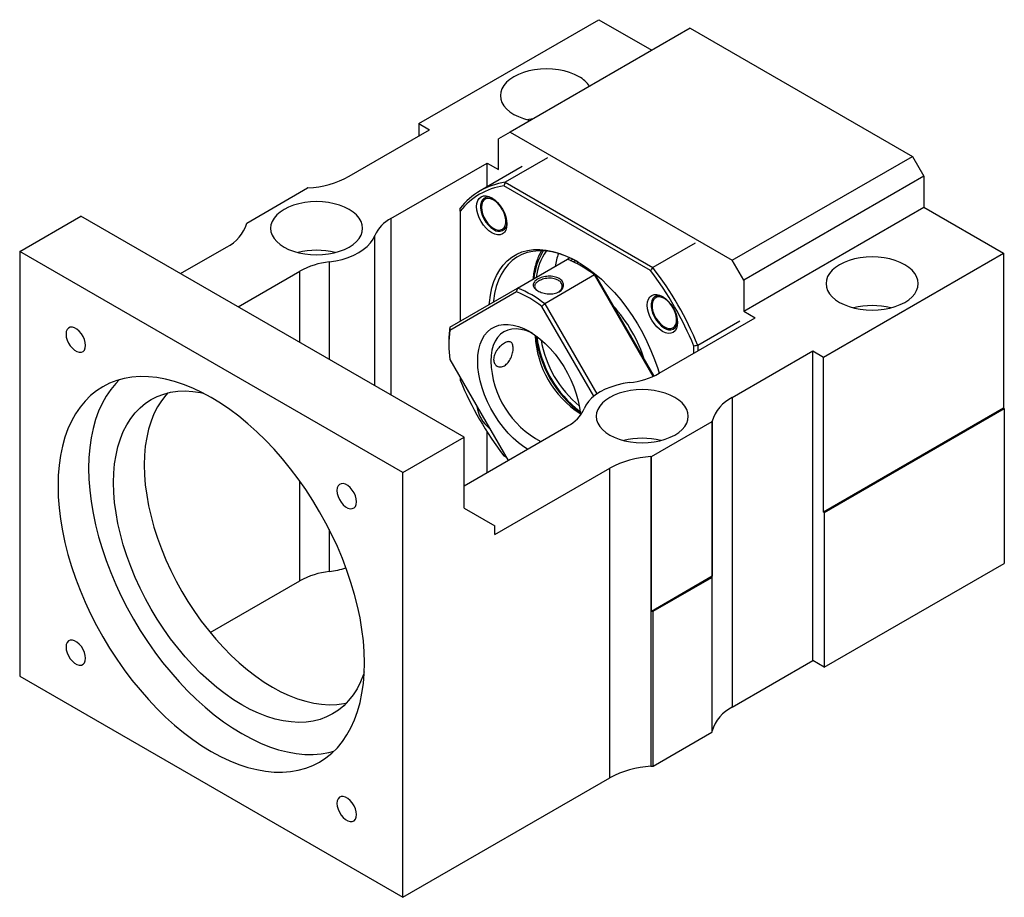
# Model space of a CAD drawing. Header units: millimetres. Extents: x 42 to 268, y 16 to 190.
# Tile 5 of 5: x 207 to 268, y 105 to 159. Entities that reach past the tile are written whole.
import ezdxf

# ---------------------------------------------------------------- set-up
doc = ezdxf.new("R2010")
doc.units = ezdxf.units.MM

msp = doc.modelspace()

# ---------------------------------------------------------------- linework, layer by layer
at = {"color": 7, "linetype": 'Continuous', "lineweight": 25}
for p, q in [((232.00569994, 152.51240202), (243.08370624, 158.90759893)), ((243.08370624, 158.90759893), (246.33601434, 157.03008142)), ((248.69342017, 158.39098316), (237.61541387, 151.99578625)), ((248.69342017, 158.39098316), (262.36415088, 150.49903831)), ((227.7140769, 149.27292014), (232.66566603, 152.1314117)), ((232.00569994, 152.51240202), (232.66566603, 152.1314117)), ((232.00569994, 152.51240202), (232.00569994, 151.75042124)), ((237.61541387, 151.99578625), (236.90830653, 151.58744917)), ((236.90830653, 149.68218747), (236.90830653, 151.58744917)), ((237.61541387, 151.99578625), (251.28614458, 144.1038414)), ((239.90930351, 150.39937112), (237.31657866, 148.90262293)), ((251.28614458, 144.1038414), (262.36415088, 150.49903831)), ((262.36415088, 150.49903831), (263.07125821, 149.27429248)), ((230.28645975, 146.67588443), (236.20120007, 150.09039134)), ((238.36794014, 149.87697277), (235.77521529, 148.38022457)), ((236.20120007, 150.09039134), (236.90830653, 149.68218747)), ((236.20120007, 148.62614032), (236.20120007, 150.09039134)), ((263.07125821, 149.27429248), (251.99325191, 142.87909557)), ((263.07125821, 149.27429248), (263.07125821, 147.36903078)), ((221.41522512, 146.39865103), (225.15420903, 148.5571205)), ((246.2479125, 143.47451545), (237.23249351, 148.67900606)), ((237.31657866, 148.90262293), (246.39953008, 143.65914668)), ((235.85380731, 147.44001474), (235.85380731, 147.37198059)), ((251.99325191, 140.97383387), (263.07125821, 147.36903078)), ((263.07125821, 147.36903078), (267.9738648, 144.53881624)), ((207.4455231, 144.64882028), (211.21675989, 146.82590893)), ((234.78698628, 133.21910687), (211.21675989, 146.82590893)), ((234.55128398, 147.13067357), (234.55128398, 140.36048753)), ((236.60793165, 146.06565747), (236.66684768, 146.03163492)), ((217.3460145, 143.28756513), (220.17528854, 144.92087026)), ((248.99225493, 145.15589488), (246.39953008, 143.65914668)), ((231.01574949, 131.04201821), (207.4455231, 144.64882028)), ((207.4455231, 144.64882028), (207.4455231, 118.51951407)), ((241.29883923, 144.25603914), (241.29864781, 144.25592864)), ((256.8958585, 138.14361932), (267.9738648, 144.53881624)), ((267.9738648, 144.53881624), (267.9738648, 135.01250672)), ((238.07677561, 142.39637208), (241.14090506, 144.16525636)), ((241.66017558, 144.07732089), (241.525035, 144.0002808)), ((241.82776242, 143.98404546), (241.70321761, 143.91214727)), ((242.09456071, 143.69468553), (241.97672937, 143.76273074)), ((251.99325191, 142.87909557), (251.28614458, 144.1038414)), ((220.88154855, 141.24654477), (224.67397291, 143.43586475)), ((242.81090643, 143.20118509), (239.74677698, 141.43230081)), ((246.4124999, 136.96304242), (242.81090643, 143.20118509)), ((242.87228492, 143.17457056), (246.44911058, 136.97932705)), ((233.91344367, 139.9921504), (238.07677561, 142.39637208)), ((251.99325191, 142.87909557), (251.99325191, 140.97383387)), ((238.01539624, 142.16848858), (233.905787, 139.79529042)), ((242.76413083, 135.74147126), (239.57245361, 141.26961849)), ((239.74677698, 141.43230081), (242.95205134, 135.88060272)), ((246.35380734, 141.37849374), (246.35380734, 141.3104596)), ((246.78561804, 137.15112309), (252.70035837, 140.56563)), ((251.99325191, 140.97383387), (252.70035837, 140.56563)), ((247.10793168, 140.00413648), (247.1668477, 139.97011392)), ((251.75754918, 140.36626477), (249.16482433, 138.86951657)), ((233.84417752, 139.06790892), (233.84417752, 138.93184063)), ((248.92912203, 138.38854179), (248.92912203, 138.83052434)), ((249.16482433, 138.86951657), (249.16482433, 138.52460964)), ((251.28430329, 135.66611808), (256.23589242, 138.52460964)), ((256.23589242, 138.52460964), (256.8958585, 138.14361932)), ((256.23589242, 119.47199061), (256.23589242, 138.52460964)), ((256.8958585, 128.61730981), (256.8958585, 138.14361932)), ((233.905787, 137.99725805), (237.49188014, 131.78596254)), ((234.55128398, 136.87922416), (234.55128398, 136.72000047)), ((251.28430329, 135.66611808), (251.28430329, 116.61349905)), ((267.9738648, 135.01250672), (256.8958585, 128.61730981)), ((256.94299888, 128.59009625), (268.02100517, 134.98529317)), ((268.02100517, 134.98529317), (267.9738648, 135.01250672)), ((268.02100517, 134.98529317), (268.02100517, 125.45898365)), ((234.78698628, 130.22446041), (241.17313121, 133.9111034)), ((246.30538368, 132.02986834), (250.04436759, 134.18833781)), ((250.04436759, 134.18833781), (250.04436759, 124.6620283)), ((250.04778675, 115.15129966), (250.04778675, 134.20391868)), ((236.20120007, 131.04086892), (236.20120007, 133.55002029)), ((231.01574949, 131.04201821), (234.78698628, 133.21910687)), ((234.78698628, 128.86422284), (234.78698628, 133.21910687)), ((237.23249351, 132.07600936), (237.3703778, 131.99641045)), ((237.37039712, 131.99637769), (237.31657866, 132.02744642)), ((246.27839214, 132.02789349), (246.27839214, 112.97527446)), ((246.30538368, 122.50355883), (246.30538368, 132.02986834)), ((231.01574949, 104.91271201), (231.01574949, 131.04201821)), ((236.67260467, 127.23096401), (243.74551493, 131.3140682)), ((243.74551493, 112.26144917), (243.74551493, 131.3140682)), ((234.78698628, 128.86422284), (236.67260467, 127.77532464)), ((256.8958585, 128.61730981), (256.94299888, 128.59009625)), ((256.94299888, 128.59009625), (256.94299888, 119.06378674)), ((236.67260467, 127.23096401), (236.67260467, 127.77532464)), ((256.94299888, 119.06378674), (268.02100517, 125.45898365)), ((219.16537805, 121.2032016), (224.67397291, 124.38324572)), ((250.04436759, 124.6620283), (246.30538368, 122.50355883)), ((246.41539135, 122.51263779), (250.02863891, 124.59852121)), ((250.02863891, 124.59852121), (250.02863891, 115.0722117)), ((246.41539135, 112.98632828), (246.41539135, 122.51263779)), ((251.28430329, 116.61349905), (256.23589242, 119.47199061)), ((256.94299888, 119.06378674), (256.23589242, 119.47199061)), ((207.4455231, 118.51951407), (231.01574949, 104.91271201)), ((246.41539135, 112.98632828), (250.02863891, 115.0722117)), ((231.01574949, 104.91271201), (243.74551493, 112.26144917))]:
    msp.add_line(p, q, dxfattribs=at)
at = {"color": 8, "linetype": 'Continuous', "lineweight": 25}
for p, q in [((230.28645975, 146.67588443), (230.28645975, 135.81720642)), ((229.29581739, 136.38909227), (229.29581739, 145.62776075)), ((226.48957309, 144.0077504), (226.48957309, 138.00910108)), ((241.33753355, 144.08511432), (241.48565997, 144.16721487)), ((224.67397291, 139.057225), (224.67397291, 143.43586475)), ((224.67397291, 124.38324572), (224.67397291, 130.52774482)), ((226.48957309, 127.53775563), (226.48957309, 124.95513138))]:
    msp.add_line(p, q, dxfattribs=at)
at = {"color": 7, "linetype": 'Continuous', "lineweight": 25, "flags": 128}
for points in [[(241.85805426, 155.39704412), (241.57940893, 155.53811329), (241.27125154, 155.65697925), (240.93885509, 155.75160801), (240.58790542, 155.82038127), (240.22440905, 155.86212137), (239.85458549, 155.87611421), (239.48476127, 155.86212111), (239.12126479, 155.82038095), (238.77031544, 155.75160801), (238.43791862, 155.65697897), (238.12976106, 155.5381131), (237.85111617, 155.39704393), (237.60675071, 155.23618566), (237.40084668, 155.05829008), (237.23692661, 154.86640148), (237.11779569, 154.66380286), (237.04549145, 154.45396062), (237.02125218, 154.2404657), (237.04549101, 154.02697104), (237.11779481, 153.81712906), (237.23692683, 153.61453031), (237.40084602, 153.42264171), (237.6067505, 153.24474639), (237.85111573, 153.08388774), (238.12976128, 152.94281869), (238.4379184, 152.82395257), (238.77031523, 152.72932403), (238.8532453, 152.7103708)], [(239.02731266, 152.8108578), (238.77031544, 152.75762505), (238.71293251, 152.74347463)], [(236.49020321, 145.79341674), (236.30856917, 145.91893007), (236.1339157, 146.08093512), (235.97295382, 146.27320787), (235.83186987, 146.48835747), (235.71608502, 146.71811768), (235.63004925, 146.95365792), (235.57706847, 147.18592645), (235.55917889, 147.40599766), (235.57706847, 147.60541451), (235.63004925, 147.77651273), (235.71608502, 147.91271819), (235.83186987, 148.00879554), (235.97295382, 148.06105359), (236.1339157, 148.0674832), (236.30856917, 148.02783816), (236.49020321, 147.94364129), (236.67183681, 147.81812821), (236.84649028, 147.65612266), (237.00745216, 147.46385041), (237.14853654, 147.24870005), (237.26432096, 147.0189406), (237.35035717, 146.78340011), (237.40333751, 146.55113183), (237.42122709, 146.33106011), (237.40333751, 146.13164377), (237.35035717, 145.9605453), (237.26432096, 145.82434009), (237.14853654, 145.72826198), (237.00745216, 145.67600469), (236.84649028, 145.66957457), (236.67183681, 145.70922013), (236.49020321, 145.79341674)], [(236.55126521, 147.90607628), (236.43898645, 147.95266615), (236.27730718, 147.98533897), (236.13008341, 147.97217498), (236.00374911, 147.91374944), (235.90382596, 147.81261675), (235.83468098, 147.67319586), (235.79933602, 147.50158117), (235.79933602, 147.30527173), (235.83468098, 147.09284861), (235.90382596, 146.87359463), (236.00374911, 146.65709313), (236.13008341, 146.4528051), (236.27730718, 146.26966016), (236.43898645, 146.11566208), (236.60805458, 145.9975413)], [(235.85380731, 147.37198059), (235.87144094, 147.17456684), (235.9235182, 146.96602365), (236.00760335, 146.75610348), (236.1197649, 146.55462125), (236.25475862, 146.37099784), (236.40627171, 146.21382007), (236.56722043, 146.09043663), (236.73007805, 146.00661722), (236.88723003, 145.96628155), (237.03132835, 145.97131463), (237.15563434, 146.02148186), (237.25433655, 146.11443718), (237.32281903, 146.24583436), (237.35788038, 146.40952855), (237.35788038, 146.59786733), (237.32281903, 146.80204249), (237.25433655, 147.01250786), (237.15563434, 147.21942233), (237.03132835, 147.41311019), (236.88723003, 147.58451566), (236.73007805, 147.72562381), (236.56722043, 147.8298358), (236.40627171, 147.89227979), (236.25475862, 147.91003531), (236.1197649, 147.88227234), (236.00760335, 147.81028907), (235.9235182, 147.69745105), (235.87144094, 147.5490355), (235.85380731, 147.37198059)], [(227.71591819, 147.23296274), (227.43727308, 147.37403204), (227.1291164, 147.49289841), (226.79671913, 147.5875267), (226.44576935, 147.65629989), (226.08227297, 147.69803999), (225.71245018, 147.71203327), (225.34262476, 147.69803948), (224.97912926, 147.65629989), (224.62817948, 147.5875267), (224.29578221, 147.4928974), (223.98762465, 147.37403153), (223.7089813, 147.23296324), (223.46461563, 147.07210485), (223.25871159, 146.89420927), (223.09479108, 146.70232041), (222.9756595, 146.49972142), (222.90335658, 146.28987993), (222.879116, 146.07638426), (222.9033557, 145.86289011), (222.9756595, 145.65304812), (223.09479108, 145.45044912), (223.25870983, 145.25856026), (223.46461475, 145.0806652), (223.70898042, 144.9198068), (223.98762553, 144.7787375), (224.29578221, 144.65987112), (224.62817948, 144.56524284), (224.97912926, 144.49646964), (225.34262563, 144.45472955), (225.7124493, 144.44073576), (226.08227473, 144.45472955), (226.44576935, 144.49646964), (226.79671913, 144.56524284), (227.1291164, 144.65987214), (227.43727396, 144.77873801), (227.71591906, 144.91980731), (227.96028298, 145.08066469), (228.16618702, 145.25856026), (228.33010753, 145.45044912), (228.44923911, 145.65304812), (228.5215429, 145.8628891), (228.54578349, 146.07638477), (228.5215429, 146.28987943), (228.44923911, 146.49972142), (228.33010753, 146.70232041), (228.16618877, 146.89420927), (227.96028386, 147.07210434), (227.71591819, 147.23296274)], [(226.48957309, 144.0077504), (226.89342332, 144.07246086), (227.2818434, 144.16335384), (227.64975817, 144.27924121), (227.99235937, 144.41860837), (228.30517503, 144.57963708), (228.58411341, 144.7602207), (228.82553232, 144.95800118), (229.02627512, 145.17039284), (229.18372345, 145.39462298), (229.29581739, 145.62776075)], [(236.33610731, 141.39117915), (236.34581996, 141.51071675), (236.40562195, 141.96914334), (236.49915151, 142.40105448), (236.62581596, 142.80372031), (236.78481583, 143.17459422), (236.97514485, 143.51133212), (237.19560009, 143.81180485), (237.44478806, 144.07411239), (237.72113309, 144.29659628), (238.02288784, 144.47785051), (238.34814451, 144.616729), (238.6948469, 144.71235337), (239.06080294, 144.76411933), (239.44369916, 144.77169906), (239.84111474, 144.73504515), (240.25053669, 144.65438958), (240.66937693, 144.53024187), (241.09498727, 144.36338704), (241.52467689, 144.15488013), (241.95572912, 143.90603897), (242.38541874, 143.61843682), (242.81102908, 143.2938924), (243.22986931, 142.93445747), (243.63929126, 142.54240452), (244.03670685, 142.12021215), (244.41960307, 141.67054987), (244.7855591, 141.19626006), (245.13226149, 140.70034163), (245.45751816, 140.18592978), (245.75927292, 139.65627693), (246.03561795, 139.11473186), (246.28480592, 138.56471801), (246.50526116, 138.00971308), (246.69559018, 137.45322597), (246.78598244, 137.15133347)], [(241.800324, 144.00031692), (241.43131594, 144.19384501), (241.0073451, 144.37915177), (240.58889137, 144.52207069), (240.17866874, 144.62167584), (239.77933756, 144.67732016), (239.39348755, 144.68864324), (239.0236213, 144.65557124), (238.67213743, 144.57831946), (238.34131541, 144.45738851), (238.03330075, 144.29356262), (237.75009105, 144.08790434), (237.49352343, 143.84174707), (237.26526092, 143.55668794), (237.06678483, 143.23457475), (236.89938194, 142.87749738), (236.76413797, 142.48777129), (236.66192967, 142.06792408), (236.5934204, 141.62067846), (236.58442205, 141.53457458)], [(241.29864781, 144.25592864), (241.17636685, 144.17915388), (241.1507914, 144.16144499)], [(261.89274661, 143.83126241), (261.61410128, 143.97233158), (261.30594388, 144.09119755), (260.97354744, 144.18582631), (260.62259777, 144.25459957), (260.25910139, 144.29633966), (259.88927696, 144.31033301), (259.51945274, 144.29633991), (259.15595713, 144.25459925), (258.80500779, 144.18582631), (258.47261096, 144.09119726), (258.1644534, 143.97233139), (257.88580851, 143.83126222), (257.64144306, 143.67040395), (257.43553902, 143.49250838), (257.27161895, 143.30061977), (257.15248803, 143.09802115), (257.08018292, 142.88817942), (257.05594365, 142.67468451), (257.08018336, 142.46118934), (257.15248715, 142.25134735), (257.27161917, 142.04874861), (257.43553836, 141.85686), (257.64144284, 141.67896468), (257.88580807, 141.51810603), (258.16445362, 141.37703698), (258.47261074, 141.25817086), (258.80500757, 141.16354233), (259.15595691, 141.09476887), (259.51945329, 141.05302878), (259.88927696, 141.039036), (260.25910106, 141.05302903), (260.62259788, 141.09476938), (260.973547, 141.1635422), (261.30594383, 141.25817124), (261.61410139, 141.37703711), (261.89274628, 141.51810628), (262.13711173, 141.67896455), (262.34301577, 141.85686013), (262.50693584, 142.04874873), (262.62606698, 142.25134748), (262.69837088, 142.46118953), (262.72261026, 142.67468451), (262.69837132, 142.8881791), (262.62606753, 143.09802109), (262.50693584, 143.30062003), (262.34301626, 143.49250841), (262.13711206, 143.67040389), (261.89274661, 143.83126241)], [(246.9902028, 139.731896), (246.8085692, 139.85740908), (246.63391573, 140.01941412), (246.47295384, 140.21168688), (246.33186946, 140.42683673), (246.21608505, 140.65659669), (246.13004884, 140.89213718), (246.07706849, 141.12440546), (246.05917891, 141.34447667), (246.07706849, 141.54389352), (246.13004884, 141.71499199), (246.21608505, 141.8511972), (246.33186946, 141.9472748), (246.47295384, 141.9995326), (246.63391573, 142.00596221), (246.8085692, 141.96631716), (246.9902028, 141.88212055), (247.17183684, 141.75660722), (247.3464903, 141.59460167), (247.50745219, 141.40232942), (247.64853613, 141.18717931), (247.76432099, 140.95741961), (247.85035676, 140.72187937), (247.90333754, 140.48961084), (247.92122712, 140.26953912), (247.90333754, 140.07012278), (247.85035676, 139.89902456), (247.76432099, 139.7628191), (247.64853613, 139.66674124), (247.50745219, 139.6144837), (247.3464903, 139.60805358), (247.17183684, 139.64769913), (246.9902028, 139.731896)], [(247.05126524, 141.84455529), (246.93898603, 141.89114541), (246.77730721, 141.92381798), (246.63008344, 141.91065399), (246.50374914, 141.85222844), (246.40382599, 141.75109575), (246.33468101, 141.61167487), (246.29933605, 141.44006018), (246.29933605, 141.24375074), (246.33468101, 141.03132762), (246.40382599, 140.81207364), (246.50374914, 140.59557213), (246.63008344, 140.39128411), (246.77730721, 140.20813917), (246.93898603, 140.05414134), (247.10805417, 139.93602056)], [(247.10805417, 141.74601908), (246.94591348, 141.81925824), (246.79135397, 141.84834665), (246.65160336, 141.83192452), (246.53319574, 141.77075977), (246.44166771, 141.66771201), (246.38129937, 141.52760019), (246.35491325, 141.35697493), (246.36374302, 141.16381565), (246.40737642, 140.95715331), (246.48377241, 140.74665142), (246.58935905, 140.54215359), (246.71919944, 140.35322066), (246.86722224, 140.18868787), (247.02650572, 140.05624792), (247.18960305, 139.96209384), (247.34888653, 139.910629), (247.49690933, 139.90425829), (247.62674972, 139.9432807), (247.73233636, 140.0258708), (247.80873235, 140.14816775), (247.85236576, 140.30445204), (247.86119552, 140.48741669), (247.8348094, 140.68850671), (247.77444106, 140.89831833), (247.68291303, 141.10704211), (247.56450541, 141.30491738), (247.42475437, 141.48269238), (247.27019529, 141.63205434), (247.10805417, 141.74601908)], [(211.49834386, 138.86754975), (211.48087838, 139.04373165), (211.42949786, 139.22983846), (211.34718858, 139.41505617), (211.23873332, 139.58861962), (211.1104348, 139.74044161), (210.96975038, 139.86169892), (210.82485566, 139.94534486), (210.68417124, 139.98651833), (210.55587272, 139.98282666), (210.44741746, 139.93448298), (210.36510818, 139.84429754), (210.31372766, 139.71751342), (210.29626218, 139.56149673), (210.31372766, 139.38531382), (210.36510818, 139.19920701), (210.44741746, 139.0139893), (210.55587272, 138.84042686), (210.68417124, 138.68860386), (210.82485566, 138.56734655), (210.96975038, 138.48370061), (211.1104348, 138.44252714), (211.23873332, 138.44621982), (211.34718858, 138.49456249), (211.42949786, 138.58474793), (211.48087838, 138.71153205), (211.49834386, 138.86754975)], [(238.68826241, 132.47661917), (238.46254928, 132.62494102), (238.13480424, 132.87408769), (237.8142807, 133.15829776), (237.50449028, 133.47445731), (237.20882717, 133.81910247), (236.93053087, 134.18845739), (236.67265011, 134.57847537), (236.4380107, 134.98488275), (236.22918295, 135.40322763), (236.04845507, 135.82892591), (235.8978073, 136.25731385), (235.77888997, 136.68369791), (235.69300589, 137.1034065), (235.64109612, 137.51184124), (235.62372942, 137.90452718), (235.64109612, 138.27716197), (235.69300589, 138.62566296), (235.77888997, 138.9462119), (235.8978073, 139.23529693), (236.04845507, 139.48975067), (236.22918295, 139.70678497), (236.4380107, 139.88402246), (236.67265011, 140.01952094), (236.93053087, 140.11179613), (237.20882717, 140.15983699), (237.50449028, 140.16311679), (237.8142807, 140.12159993), (238.13480424, 140.03574139), (238.46254928, 139.9064817), (238.79392492, 139.73523703), (239.12530057, 139.52388352), (239.4530456, 139.27473685), (239.77356915, 138.99052678), (240.08335957, 138.67436723), (240.37902268, 138.32972208), (240.65731898, 137.96036716), (240.91519974, 137.57034918), (241.14983914, 137.1639418), (241.3586669, 136.74559692), (241.53939478, 136.31989864), (241.69004255, 135.89151069), (241.80895988, 135.46512663), (241.89484396, 135.04541805), (241.94675373, 134.63698331), (241.95167943, 134.57548298)], [(239.00152526, 139.60753363), (238.88453275, 139.66274563), (238.57834643, 139.77942868), (238.27991014, 139.85242803), (237.99297686, 139.88082553), (237.72115482, 139.8642642), (237.46786258, 139.80295232), (237.23628518, 139.6976606), (237.02933494, 139.5497134), (236.84961463, 139.3609712), (236.69938395, 139.13380747), (236.58053225, 138.87107914), (236.49455421, 138.57608999), (236.44253095, 138.25254972), (236.42511706, 137.90452693)], [(228.6587265, 119.33804552), (228.64152532, 120.00532899), (228.58998499, 120.6900374), (228.50429343, 121.38967245), (228.38476321, 122.10168138), (228.23183073, 122.8234657), (228.04605357, 123.55239226), (227.82811046, 124.28580075), (227.57879605, 125.02101518), (227.29901912, 125.75535375), (226.98980262, 126.48613566), (226.6522731, 127.21069483), (226.28766335, 127.9263875), (225.89730275, 128.63060187), (225.48261683, 129.32076897), (225.04511762, 129.99436977), (224.58640229, 130.64894713), (224.108144, 131.28211156), (223.61208833, 131.89155448), (223.10004539, 132.47504966), (222.57388325, 133.03046925), (222.03552202, 133.55578719), (221.48692613, 134.04908563), (220.93009711, 134.50856526), (220.36706702, 134.93254907), (219.79989024, 135.31949013), (219.2306363, 135.66797672), (218.66138236, 135.97673674), (218.09420558, 136.24464406), (217.53117549, 136.47072095), (216.97434647, 136.65414241), (216.42575058, 136.79423931), (215.88738935, 136.89050002), (215.36122721, 136.9425743), (214.84918427, 136.95027131), (214.3531286, 136.91356209), (213.87487031, 136.83258292), (213.41615498, 136.707627), (212.97865577, 136.53915204), (212.56396985, 136.32777111), (212.17360925, 136.0742575), (211.8089995, 135.77953428), (211.47146998, 135.44467841), (211.16225348, 135.07091027), (210.88247655, 134.65959527), (210.63316214, 134.21223313), (210.41521903, 133.73045639), (210.22944186, 133.21602359), (210.07650939, 132.67081134), (209.95697917, 132.09680907), (209.8712876, 131.49611139), (209.81974728, 130.87091017), (209.80254609, 130.22348677), (209.81974728, 129.5562033), (209.8712876, 128.87149489), (209.95697917, 128.17185983), (210.07650939, 127.45985091), (210.22944186, 126.73806658), (210.41521903, 126.00914003), (210.63316214, 125.27573154), (210.88247655, 124.5405171), (211.16225348, 123.80617853), (211.47146998, 123.07539663), (211.8089995, 122.35083745), (212.17360925, 121.63514478), (212.56396985, 120.93093041), (212.97865577, 120.24076332), (213.41615498, 119.56716251), (213.87487031, 118.91258516), (214.3531286, 118.27942072), (214.84918427, 117.66997781), (215.36122721, 117.08648263), (215.88738935, 116.53106303), (216.42575058, 116.0057451), (216.97434647, 115.51244665), (217.53117549, 115.05296702), (218.09420558, 114.62898321), (218.66138236, 114.24204216), (219.2306363, 113.89355556), (219.79989024, 113.58479555), (220.36706702, 113.31688823), (220.93009711, 113.09081133), (221.48692613, 112.90738987), (222.03552202, 112.76729298), (222.57388325, 112.67103226), (223.10004539, 112.61895799), (223.61208833, 112.61126097), (224.108144, 112.6479702), (224.58640229, 112.72894936), (225.04511762, 112.85390528), (225.48261683, 113.02238024), (225.89730275, 113.23376117), (226.28766335, 113.48727479), (226.6522731, 113.781998), (226.98980262, 114.11685388), (227.29901912, 114.49062201), (227.57879605, 114.90193702), (227.82811046, 115.34929916), (228.04605357, 115.83107589), (228.23183073, 116.3455087), (228.38476321, 116.89072095), (228.50429343, 117.46472322), (228.58998499, 118.0654209), (228.64152532, 118.69062211), (228.6587265, 119.33804552)], [(213.57430796, 136.75631882), (213.35708837, 136.53322273), (213.04787187, 136.1594546), (212.76809494, 135.7481396), (212.51878053, 135.30077746), (212.30083742, 134.81900072), (212.11506026, 134.30456791), (211.96212778, 133.75935566), (211.84259756, 133.18535339), (211.756906, 132.58465572), (211.70536567, 131.9594545), (211.68816449, 131.31203109), (211.70536567, 130.64474762), (211.756906, 129.96003921), (211.84259756, 129.26040416), (211.96212778, 128.54839524), (212.11506026, 127.82661091), (212.30083742, 127.09768436), (212.51878053, 126.36427586), (212.76809494, 125.62906143), (213.04787187, 124.89472286), (213.35708837, 124.16394095), (213.69461789, 123.43938178), (214.05922765, 122.72368911), (214.44958824, 122.01947474), (214.86427416, 121.32930765), (215.30177337, 120.65570684), (215.7604887, 120.00112949), (216.23874699, 119.36796505), (216.73480266, 118.75852214), (217.2468456, 118.17502695), (217.77300774, 117.61960736), (218.31136897, 117.09428943), (218.85996486, 116.60099098), (219.41679388, 116.14151135), (219.97982397, 115.71752754), (220.54700075, 115.33058648), (221.11625469, 114.98209989), (221.68550863, 114.67333987), (222.25268541, 114.40543256), (222.8157155, 114.17935566), (223.37254452, 113.9959342), (223.92114041, 113.85583731), (224.45950164, 113.75957659), (224.98566378, 113.70750232), (225.49770672, 113.6998053), (225.9937624, 113.73651452), (226.47202069, 113.81749369), (226.77258347, 113.89375805)], [(244.97001786, 136.57923743), (244.56616764, 136.51452698), (244.17774755, 136.42363399), (243.80983454, 136.30774763), (243.46723159, 136.16837947), (243.15441768, 136.00735177), (242.87547754, 135.82676713), (242.63406039, 135.62898767), (242.43331583, 135.41659499), (242.2758675, 135.19236485), (242.16377356, 134.95922708)], [(228.64587611, 118.77722169), (228.59323908, 118.62204176), (228.41123143, 118.16868766), (228.19798506, 117.74830911), (227.95441359, 117.36270572), (227.68156016, 117.01352929), (227.38059303, 116.70227452), (227.05280118, 116.43027435), (226.6995882, 116.19869318), (226.32246611, 116.00852382), (225.92305052, 115.8605796), (225.50305147, 115.75549416), (225.06426765, 115.6937176), (224.60857746, 115.6755146), (224.13793282, 115.70096293), (223.65434888, 115.76995428), (223.15989655, 115.8821915), (222.65669292, 116.03719563), (222.14689287, 116.23430268), (221.63267948, 116.4726681), (221.11625469, 116.75127118), (220.59982991, 117.06891946), (220.08561651, 117.42425219), (219.57581646, 117.81574775), (219.07261284, 118.24173016), (218.5781605, 118.70037546), (218.09457656, 119.18971824), (217.62393192, 119.70766465), (217.16824173, 120.25199633), (216.72945792, 120.82038191), (216.30945886, 121.41038794), (215.91004328, 122.01948757), (215.53292118, 122.64507284), (215.1797082, 123.28446503), (214.85191635, 123.93492561), (214.55094922, 124.59366964), (214.27809579, 125.25787593), (214.03452432, 125.92470096), (213.82127795, 126.59128852), (213.6392703, 127.25478419), (213.48927933, 127.91234745), (213.37194865, 128.56116198), (213.28778051, 129.19844949), (213.23713493, 129.82148121), (213.22022877, 130.42758921), (213.23713493, 131.01417777), (213.28778051, 131.57873535), (213.37194865, 132.1188444), (213.48927933, 132.63219181), (213.6392703, 133.11657918), (213.82127795, 133.56993328), (214.03452432, 133.99031183), (214.27809579, 134.37591522), (214.55094922, 134.72509165), (214.85191635, 135.03634642), (215.1797082, 135.30834659), (215.53292118, 135.53992776), (215.91004328, 135.73009712), (216.30945886, 135.87804134), (216.72945792, 135.98312678), (217.16824173, 136.04490334), (217.62393192, 136.06310634), (218.09457656, 136.03765801), (218.5781605, 135.96866666), (218.74008101, 135.93642137)], [(216.55634237, 135.94560907), (216.43656761, 135.81363597), (216.16371418, 135.46445955), (215.92014272, 135.07885615), (215.70689635, 134.65847761), (215.52488869, 134.2051235), (215.37489772, 133.72073614), (215.25756704, 133.20738872), (215.1733989, 132.66727968), (215.12275332, 132.1027221), (215.10584716, 131.51613354)], [(247.75061053, 135.66718103), (247.47196542, 135.80825033), (247.16380874, 135.92711671), (246.83141147, 136.02174499), (246.48046169, 136.09051819), (246.11696532, 136.13225828), (245.74714165, 136.14625207), (245.37731622, 136.13225828), (245.01382161, 136.09051819), (244.66287182, 136.02174499), (244.33047456, 135.92711569), (244.02231699, 135.80824982), (243.74367364, 135.66718154), (243.49930797, 135.50632314), (243.29340393, 135.32842757), (243.12948342, 135.13653871), (243.01035184, 134.93393971), (242.93804805, 134.72409874), (242.91380746, 134.51060306), (242.93804805, 134.2971084), (243.01035184, 134.08726641), (243.12948342, 133.88466742), (243.29340218, 133.69277856), (243.49930709, 133.51488349), (243.74367276, 133.35402509), (244.02231787, 133.2129558), (244.33047456, 133.09408942), (244.66287182, 132.99946114), (245.01382161, 132.93068794), (245.37731798, 132.88894785), (245.74714077, 132.87495456), (246.11696619, 132.88894835), (246.48046169, 132.93068794), (246.83141147, 132.99946114), (247.16380874, 133.09409043), (247.4719663, 133.2129563), (247.75061141, 133.3540256), (247.99497532, 133.51488299), (248.20087936, 133.69277856), (248.36479987, 133.88466742), (248.48393145, 134.08726641), (248.55623437, 134.2971079), (248.58047495, 134.51060357), (248.55623525, 134.72409772), (248.48393145, 134.93393971), (248.36479987, 135.13653871), (248.20088112, 135.32842757), (247.9949762, 135.50632263), (247.75061053, 135.66718103)], [(215.10584716, 131.51613354), (215.12275332, 130.91002554), (215.1733989, 130.28699382), (215.25756704, 129.64970631), (215.37489772, 129.00089177), (215.52488869, 128.34332852), (215.70689635, 127.67983285), (215.92014272, 127.01324528), (216.16371418, 126.34642026), (216.43656761, 125.68221397), (216.73753475, 125.02346994), (217.06532659, 124.37300936), (217.41853957, 123.73361717), (217.79566167, 123.1080319), (218.19507726, 122.49893226), (218.61507631, 121.90892624), (219.05386012, 121.34054066), (219.50955031, 120.79620897), (219.98019495, 120.27826257), (220.46377889, 119.78891978), (220.95823123, 119.33027448), (221.46143486, 118.90429207), (221.9712349, 118.51279652), (222.4854483, 118.15746379), (223.00187308, 117.8398155), (223.51829787, 117.56121242), (224.03251126, 117.322847), (224.54231131, 117.12573995), (225.04551494, 116.97073582), (225.53996728, 116.85849861), (226.02355122, 116.78950726), (226.49419585, 116.76405893), (226.94988604, 116.78226192), (227.38866986, 116.84403849), (227.56178541, 116.88155671)], [(228.16501042, 129.24608795), (228.14754494, 129.42226984), (228.09616442, 129.60837665), (228.01385514, 129.79359437), (227.90539988, 129.96715782), (227.77710136, 130.1189798), (227.63641694, 130.24023711), (227.49152222, 130.32388305), (227.35083779, 130.36505652), (227.22253928, 130.36136486), (227.11408402, 130.31302118), (227.03177474, 130.22283574), (226.98039422, 130.09605161), (226.96292874, 129.94003493), (226.98039422, 129.76385202), (227.03177474, 129.57774521), (227.11408402, 129.39252749), (227.22253928, 129.21896505), (227.35083779, 129.06714206), (227.49152222, 128.94588475), (227.63641694, 128.86223881), (227.77710136, 128.82106534), (227.90539988, 128.82475802), (228.01385514, 128.87310068), (228.09616442, 128.96328612), (228.14754494, 129.09007025), (228.16501042, 129.24608795)], [(211.49834386, 119.62149736), (211.48087838, 119.79768027), (211.42949786, 119.98378708), (211.34718858, 120.16900479), (211.23873332, 120.34256723), (211.1104348, 120.49439023), (210.96975038, 120.61564754), (210.82485566, 120.69929348), (210.68417124, 120.74046695), (210.55587272, 120.73677427), (210.44741746, 120.6884316), (210.36510818, 120.59824616), (210.31372766, 120.47146204), (210.29626218, 120.31544434), (210.31372766, 120.13926244), (210.36510818, 119.95315563), (210.44741746, 119.76793792), (210.55587272, 119.59437447), (210.68417124, 119.44255248), (210.82485566, 119.32129517), (210.96975038, 119.23764923), (211.1104348, 119.19647576), (211.23873332, 119.20016743), (211.34718858, 119.24851111), (211.42949786, 119.33869655), (211.48087838, 119.46548067), (211.49834386, 119.62149736)], [(228.16501042, 110.00003555), (228.14754494, 110.17621846), (228.09616442, 110.36232527), (228.01385514, 110.54754299), (227.90539988, 110.72110543), (227.77710136, 110.87292842), (227.63641694, 110.99418573), (227.49152222, 111.07783167), (227.35083779, 111.11900514), (227.22253928, 111.11531246), (227.11408402, 111.0669698), (227.03177474, 110.97678436), (226.98039422, 110.85000023), (226.96292874, 110.69398253), (226.98039422, 110.51780064), (227.03177474, 110.33169383), (227.11408402, 110.14647611), (227.22253928, 109.97291266), (227.35083779, 109.82109068), (227.49152222, 109.69983337), (227.63641694, 109.61618743), (227.77710136, 109.57501396), (227.90539988, 109.57870562), (228.01385514, 109.6270493), (228.09616442, 109.71723474), (228.14754494, 109.84401887), (228.16501042, 110.00003555)]]:
    msp.add_lwpolyline(points, dxfattribs=at)
at = {"color": 7, "linetype": 'Continuous', "lineweight": 25}
for centre, radius, start, end in [((240.99038259, 153.77555233), 1.83904588, 34.5502125, 61.8484508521), ((224.86298728, 154.53884506), 5.98821152, 273.0461130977, 298.4321061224), ((225.71538222, 141.06929629), 7.50882326, 94.0795113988, 94.2860060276), ((237.79974333, 144.60105464), 4.11721509, 97.919122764, 142.0916289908), ((237.8649715, 144.76024356), 4.17852145, 97.541303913, 142.4694478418), ((231.27297878, 144.75124963), 2.16273875, 117.1385275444, 156.0914308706), ((219.1299496, 147.05879847), 2.37980473, 296.0562984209, 343.504312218), ((222.8526083, 146.07491485), 1.47338913, 167.3072874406, 167.9276554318), ((236.92436494, 146.37885877), 0.49543441, 230.3236244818, 2.7408736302), ((225.7124493, 139.98590092), 4.73323815, 76.0426772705, 103.9573227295), ((242.99313945, 142.54322346), 3.81071879, 146.0322552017, 172.288870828), ((244.90593173, 143.03644968), 4.56429395, 161.0094306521, 171.1979854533), ((227.01968184, 139.15679092), 4.87983844, 96.2364876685, 118.7307364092), ((238.64440759, 137.91227136), 6.73292811, 51.7696780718, 68.2356984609), ((238.38568229, 137.3073059), 7.38609489, 52.5954393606, 59.8580956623), ((229.87821358, 130.92747338), 20.85783795, 22.3813989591, 37.6186011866), ((229.9182045, 130.95056003), 20.57932999, 22.513849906, 37.4861502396), ((235.58027814, 136.14338708), 6.73292811, 51.7696780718, 68.2356984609), ((235.53588577, 136.07535267), 6.57831873, 52.1485063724, 67.8568701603), ((237.35253626, 135.24230783), 8.96357704, 17.3610806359, 42.6389195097), ((259.88927688, 136.58420873), 4.73323002, 76.0426491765, 103.9573381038), ((239.78043915, 139.0877393), 5.93629475, 171.236700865, 180.1913987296), ((237.12393253, 135.11034552), 9.03231527, 26.0017547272, 33.9982454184), ((247.42436489, 140.31733783), 0.49543448, 230.3235765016, 2.7408681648), ((240.42399478, 138.89627423), 6.57991359, 172.1470917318, 187.8529082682), ((245.14240991, 139.7393146), 5.98863726, 182.4538190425, 237.540803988), ((246.23814503, 140.37186906), 7.11075298, 187.1824433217, 232.8121803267), ((246.13052427, 140.30974114), 6.93092529, 187.2954714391, 232.6991540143), ((246.22723473, 140.36557072), 6.80451617, 189.7030664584, 230.2915574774), ((242.28792775, 138.11305023), 5.8665178, 182.0369872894, 241.6864007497), ((244.43990838, 141.43019921), 4.8798408, 276.236493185, 298.7307308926), ((253.56220151, 144.59996478), 20.57932999, 202.513849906, 217.4861502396), ((237.64440969, 135.40983199), 2.09569141, 188.0685863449, 231.9314138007), ((252.32964366, 133.52818752), 2.37980746, 116.0563045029, 163.5042856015), ((240.18661311, 135.83573731), 2.16273753, 297.1385160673, 336.0914423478), ((248.54398269, 134.52575714), 1.53785781, 347.3256964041, 347.9200067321), ((245.74714165, 128.42012503), 4.73323251, 76.0426603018, 103.9573396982), ((246.5966023, 126.0481474), 5.98820682, 93.0461023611, 118.4321059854), ((245.76696385, 139.20333861), 7.193648, 274.0768499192, 274.2924062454), ((227.01968184, 120.1041719), 4.87983844, 96.2364876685, 118.7307364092), ((225.82481651, 130.42520336), 5.51031658, 276.9289563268, 287.917491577), ((248.54797435, 124.99893582), 1.53385117, 344.8675186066, 347.311633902), ((245.75616432, 129.82933287), 7.34633291, 274.2874913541, 275.1483921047), ((252.32964366, 114.4755685), 2.37980746, 116.0563045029, 163.5042856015), ((248.55538237, 115.47076103), 1.52621309, 344.8625152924, 347.9177078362), ((246.5966023, 106.99552838), 5.98820682, 93.0461023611, 118.4321059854), ((245.75483582, 120.31864885), 7.36201458, 274.0780834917, 275.1477770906)]:
    msp.add_arc(centre, radius, start, end, dxfattribs=at)
at = {"color": 8, "linetype": 'Continuous', "lineweight": 25}
msp.add_arc((243.14722866, 142.55390477), 4.0923232, 148.6042487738, 174.115214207, dxfattribs=at)
at = {"color": 7, "linetype": 'Continuous', "lineweight": 25}
for points in [[(237.31657886, 148.90262297), (237.28850456, 148.82809726), (237.26047587, 148.75355835), (237.23249382, 148.67900608)], [(234.55128432, 147.13067361), (234.55128432, 147.18906694), (234.55128432, 147.24741996), (234.55128432, 147.30573346)], [(246.39952992, 143.65914693), (246.34902531, 143.59756997), (246.29848645, 143.5360259), (246.24791271, 143.47451554)], [(242.87228532, 143.17457089), (242.85177373, 143.18354073), (242.83131461, 143.19241092), (242.81090619, 143.20118502)], [(238.01539634, 142.1684887), (238.03590793, 142.24445901), (238.05636705, 142.32042015), (238.07677547, 142.39637203)], [(239.74677681, 141.43230078), (239.68859284, 141.37815626), (239.63048407, 141.3239298), (239.57245367, 141.26961863)], [(233.91344347, 139.99215031), (233.91083272, 139.92647615), (233.90827983, 139.86085541), (233.90578701, 139.79529049)], [(249.16482447, 138.86951631), (249.08624555, 138.85656545), (249.007678, 138.8435685), (248.92912221, 138.83052448)], [(237.31657886, 132.02744619), (237.28850456, 132.04366051), (237.26047587, 132.05984851), (237.23249382, 132.07600957)]]:
    msp.add_open_spline(points, degree=3, dxfattribs=at)
for points, knots in [([(239.53088979, 144.6679916), (239.48802973, 144.59056251), (239.38540855, 144.4051716), (239.2563724, 144.07766892), (239.14075818, 143.69190863), (239.05930922, 143.31252973), (239.03038742, 143.05304139), (239.01774137, 142.93958018)], [0, 0, 0, 0, 0.15906441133, 0.3808529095, 0.60343352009, 0.82660140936, 1, 1, 1, 1]), ([(239.31688516, 142.22818661), (239.27368696, 142.25316284), (239.19529793, 142.30695499), (239.10825502, 142.39580735), (239.05268397, 142.48919847), (239.03349711, 142.58483899), (239.05033253, 142.68037281), (239.10371721, 142.773482), (239.18873427, 142.86160288), (239.30435925, 142.94125621), (239.44575871, 143.01008727), (239.60826932, 143.06482427), (239.78396094, 143.10392972), (239.96638767, 143.1235032), (240.14924884, 143.12226409), (240.32581607, 143.09849926), (240.48980433, 143.0537461), (240.63284135, 142.98778604), (240.7503453, 142.90332324), (240.83717149, 142.80334694), (240.89244885, 142.69318221), (240.91134977, 142.57789591), (240.89440973, 142.46267498), (240.84104006, 142.35291163), (240.7560354, 142.25329671), (240.64024926, 142.16966086), (240.4986409, 142.10484036), (240.33593819, 142.06165241), (240.16007207, 142.0392765), (239.97760288, 142.03948808), (239.79492138, 142.06039857), (239.61874154, 142.10085537), (239.45527652, 142.15662479), (239.36003131, 142.20324047), (239.31688516, 142.22818661)], [0, 0, 0, 0, 0.031259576, 0.0628525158, 0.0943919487, 0.1255314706, 0.1565701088, 0.1878975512, 0.2191490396, 0.2500198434, 0.2808291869, 0.3121269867, 0.3433950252, 0.3744329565, 0.4055405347, 0.4371600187, 0.4688463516, 0.5001563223, 0.5313928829, 0.5629898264, 0.5944642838, 0.6255835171, 0.6566210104, 0.687925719, 0.7192036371, 0.7500786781, 0.7809141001, 0.812240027, 0.8435232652, 0.8745896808, 0.9056762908, 0.9371934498, 0.9687780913, 1, 1, 1, 1]), ([(240.57329616, 142.13663405), (240.6354297, 142.18163511), (240.73553265, 142.25413605), (240.80717758, 142.3872277), (240.83030617, 142.50811057), (240.80787352, 142.62951056), (240.73441226, 142.76076456), (240.58597274, 142.88977203), (240.37432015, 142.96896483), (240.16328555, 143.00182611), (239.97202167, 143.00376878), (239.78084244, 142.97979882), (239.5704274, 142.92739977), (239.35949464, 142.83501348), (239.21107893, 142.72002251), (239.13727728, 142.608279), (239.11434395, 142.50872922), (239.13825315, 142.40973811), (239.19381464, 142.31605406), (239.26755966, 142.26465927), (239.30414335, 142.23916317)], [0, 0, 0, 0, 0.0747861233, 0.1204874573, 0.1716179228, 0.2225928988, 0.2682196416, 0.3431687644, 0.4184146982, 0.4641362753, 0.5151694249, 0.566269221, 0.6119380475, 0.6867254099, 0.7615512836, 0.8072554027, 0.8584006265, 0.9093893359, 0.955049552, 1, 1, 1, 1]), ([(236.60189399, 138.00657819), (236.60189399, 138.05257769), (236.60667312, 138.09954953), (236.62528141, 138.1954089), (236.63934488, 138.24485529), (236.67563197, 138.34277563), (236.69770358, 138.39117077), (236.74924524, 138.48711492), (236.77889307, 138.5347779), (236.87467208, 138.67091251), (236.95018783, 138.75616827), (237.06779422, 138.86541515), (237.10829436, 138.89931229), (237.18930401, 138.96006787), (237.22924287, 138.98656838), (237.30790896, 139.03202421), (237.34698817, 139.05106417), (237.42081326, 139.07978463), (237.45588371, 139.08971847), (237.52261448, 139.10049107), (237.55390911, 139.10117595), (237.61092262, 139.09312551), (237.63710067, 139.08437543), (237.68424676, 139.05717141), (237.70477262, 139.03904709), (237.74038919, 138.99370111), (237.75558925, 138.96608332), (237.77967485, 138.90314267), (237.78868791, 138.86786266), (237.80087491, 138.78945717), (237.8039628, 138.74616845), (237.80400083, 138.61009647), (237.79173631, 138.50732561), (237.75580516, 138.35075256), (237.74070022, 138.29724371), (237.70493501, 138.19192705), (237.68441484, 138.14031054), (237.63765662, 138.03934605), (237.611212, 137.9897959), (237.55418656, 137.89741282), (237.52339129, 137.85402731), (237.42324573, 137.73286063), (237.34866985, 137.66748716), (237.22966134, 137.59867593), (237.18969273, 137.58106724), (237.10927259, 137.5561435), (237.0684226, 137.54887762), (236.98968633, 137.54526599), (236.95152699, 137.54873152), (236.87802962, 137.56602481), (236.84301239, 137.57990299), (236.74726478, 137.6350531), (236.69386751, 137.69128789), (236.639639, 137.79569418), (236.62549135, 137.83447035), (236.60667432, 137.91696638), (236.60189399, 137.96057868), (236.60189399, 138.00657819)], [0, 0, 0, 0, 0.03125, 0.03125, 0.0625, 0.0625, 0.09375, 0.09375, 0.125, 0.125, 0.1875, 0.1875, 0.21875, 0.21875, 0.25, 0.25, 0.28125, 0.28125, 0.3125, 0.3125, 0.34375, 0.34375, 0.375, 0.375, 0.40625, 0.40625, 0.4375, 0.4375, 0.46875, 0.46875, 0.5, 0.5, 0.5625, 0.5625, 0.59375, 0.59375, 0.625, 0.625, 0.65625, 0.65625, 0.6875, 0.6875, 0.75, 0.75, 0.78125, 0.78125, 0.8125, 0.8125, 0.84375, 0.84375, 0.875, 0.875, 0.9375, 0.9375, 0.96875, 0.96875, 1, 1, 1, 1])]:
    msp.add_open_spline(points, degree=3, knots=knots, dxfattribs=at)

doc.saveas('drawing.dxf')
